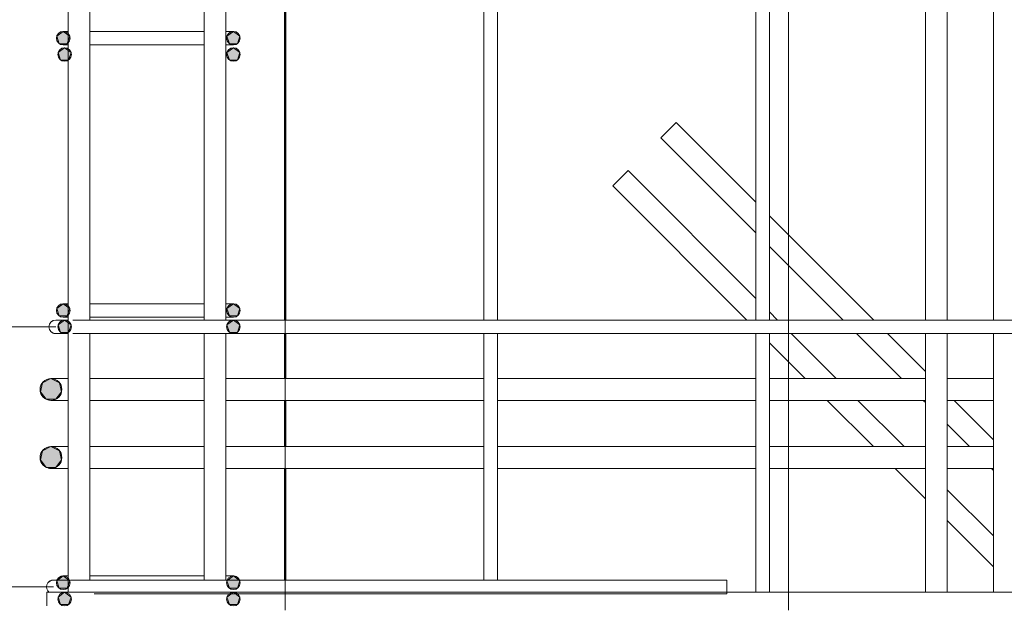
# Model space of a CAD drawing. Header units: millimetres. Extents: x -17527 to 38410, y 38566 to 45996.
# Tile 15 of 95: x -6155 to -5432, y 42148 to 42579. Entities that reach past the tile are written whole.
import ezdxf

# ---------------------------------------------------------------- set-up
doc = ezdxf.new("R2010")
doc.units = ezdxf.units.MM
doc.linetypes.add('ADSK_Линия сетки', pattern=[750, 600, -75, 0, -75])
for name, color, linetype, lineweight in [('A-____-____-DIMS', 211, 'Continuous', 9), ('A-____-____-DIMS-30', 211, 'Continuous', 9), ('A-WALL-____-MCUT', 113, 'Continuous', 50), ('S-GRID-____-OTLN', 1, 'Continuous', 9), ('S-RBAR-____-MCUT', 171, 'Continuous', 20), ('S-RBAR-____-OTLN', 171, 'Continuous', 100)]:
    doc.layers.add(name, color=color, linetype=linetype, lineweight=lineweight)
doc.styles.add('GOST Common_I_1', font='GOST Common Italic.ttf', dxfattribs={"width": 0.8, "height": 75})
doc.dimstyles.new('ADSK_Для_арматуры_Основной_2_5_мм_шаг_кол-во_Стрелки_точный', dxfattribs={"dimscale": 304.8, "dimtxt": 0.247469, "dimasz": 0.295276, "dimexe": 0.147638, "dimexo": 0.000484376, "dimgap": 0.03937, "dimtad": 1, "dimdec": 0, "dimlfac": 304.8, "dimdsep": 46, "dimtxsty": 'GOST Common_I_1', "dimsah": 1, "dimcen": 0.09, "dimdle": 0.147638, "dimazin": 0, "dimtfac": 1, "dimtdec": 4, "dimtix": 1, "dimtmove": 0, "dimatfit": 3, "dimfxl": 1, "dimtvp": 1, "dimtfill": 1, "dimtolj": 1, "dimtzin": 0, "dimarcsym": 2})
doc.dimstyles.new('ADSK_Округление_5мм__Узкий_', dxfattribs={"dimscale": 304.8, "dimtxt": 0.247469, "dimasz": 0.177165, "dimexe": 0.147638, "dimexo": 0.000322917, "dimgap": 0.03937, "dimtad": 1, "dimdec": 0, "dimlfac": 304.8, "dimrnd": 5, "dimdsep": 46, "dimtxsty": 'GOST Common_I_1', "dimblk1": 'OBLIQUE', "dimblk2": 'OBLIQUE', "dimsah": 1, "dimcen": 0.09, "dimdle": 0.147638, "dimazin": 0, "dimtfac": 1, "dimtdec": 4, "dimtix": 1, "dimtmove": 0, "dimatfit": 3, "dimfxl": 1, "dimtvp": 1, "dimtfill": 1, "dimtolj": 1, "dimtzin": 0, "dimlwd": 20, "dimlwe": 20, "dimarcsym": 2})

# ---------------------------------------------------------------- blocks, each defined once
blk = doc.blocks.new('DIMBLOCK54-КЖ1_Р_ВЭ14_Армирование_2')
at = {"layer": 'A-____-____-DIMS-30', "lineweight": 40}
for p, q in [((-6380.27, 42953), (-6407.27, 42980)), ((-6380.27, 42953), (-6353.27, 42926)), ((-6380.27, 42353), (-6407.27, 42380)), ((-6380.27, 42353), (-6353.27, 42326))]:
    blk.add_line(p, q, dxfattribs=at)
at = {"layer": 'A-____-____-DIMS-30', "lineweight": 20}
for p, q in [((-6380.27, 42953), (-6425.27, 42953)), ((-6380.27, 42953), (-6380.27, 42353)), ((-6380.27, 42953), (-6128.76, 42953)), ((-6380.27, 42353), (-6425.27, 42353)), ((-6380.27, 42353), (-6128.76, 42353))]:
    blk.add_line(p, q, dxfattribs=at)
at = {"layer": 'A-____-____-DIMS-30', "color": 0, "lineweight": 20, "insert": (-6490.28, 42589.72), "char_height": 75, "width": 151.88, "attachment_point": 1, "rotation": 90, "line_spacing_factor": 1.022761, "style": 'GOST Common_I_1', "bg_fill": 3, "box_fill_scale": 1.25, "bg_fill_color": 256, "bg_fill_true_color": 13158600, "bg_fill_transparency": 0}
blk.add_mtext('600', dxfattribs=at)
blk = doc.blocks.new('_Oblique')
at = {"color": 0, "linetype": 'ByBlock', "lineweight": -2}
blk.add_line((-0.5, -0.5), (0.5, 0.5), dxfattribs=at)
blk = doc.blocks.new('DIMBLOCK55-КЖ1_Р_ВЭ14_Армирование_2')
at = {"layer": 'A-____-____-DIMS-30', "lineweight": 40}
for p, q in [((-6380.27, 42353), (-6407.27, 42380)), ((-6380.27, 42353), (-6353.27, 42326)), ((-6380.27, 42162), (-6407.27, 42189)), ((-6380.27, 42162), (-6353.27, 42135))]:
    blk.add_line(p, q, dxfattribs=at)
at = {"layer": 'A-____-____-DIMS-30', "lineweight": 20}
for p, q in [((-6380.27, 42353), (-6425.27, 42353)), ((-6380.27, 42353), (-6380.27, 42162)), ((-6380.27, 42353), (-6128.76, 42353)), ((-6380.27, 42162), (-6425.27, 42162)), ((-6380.27, 42162), (-6130.54, 42162))]:
    blk.add_line(p, q, dxfattribs=at)
at = {"layer": 'A-____-____-DIMS-30', "color": 0, "lineweight": 20, "insert": (-6490.28, 42199.97), "char_height": 75, "width": 138.0727, "attachment_point": 1, "rotation": 90, "line_spacing_factor": 1.022761, "style": 'GOST Common_I_1', "bg_fill": 3, "box_fill_scale": 1.25, "bg_fill_color": 256, "bg_fill_true_color": 13158600, "bg_fill_transparency": 0}
blk.add_mtext('190', dxfattribs=at)
blk = doc.blocks.new('DIMBLOCK56-КЖ1_Р_ВЭ14_Армирование_2')
at = {"layer": 'A-____-____-DIMS-30', "lineweight": 40}
for p, q in [((-6380.27, 42162), (-6407.27, 42189)), ((-6380.27, 42162), (-6353.27, 42135)), ((-6380.27, 41562), (-6407.27, 41589)), ((-6380.27, 41562), (-6353.27, 41535))]:
    blk.add_line(p, q, dxfattribs=at)
at = {"layer": 'A-____-____-DIMS-30', "lineweight": 20}
for p, q in [((-6380.27, 42162), (-6425.27, 42162)), ((-6380.27, 42162), (-6380.27, 41562)), ((-6380.27, 42162), (-6130.54, 42162)), ((-6380.27, 41562), (-6425.27, 41562)), ((-6380.27, 41562), (-6130.54, 41562))]:
    blk.add_line(p, q, dxfattribs=at)
at = {"layer": 'A-____-____-DIMS-30', "color": 0, "lineweight": 20, "insert": (-6490.28, 41798.72), "char_height": 75, "width": 151.88, "attachment_point": 1, "rotation": 90, "line_spacing_factor": 1.022761, "style": 'GOST Common_I_1', "bg_fill": 3, "box_fill_scale": 1.25, "bg_fill_color": 256, "bg_fill_true_color": 13158600, "bg_fill_transparency": 0}
blk.add_mtext('600', dxfattribs=at)
blk = doc.blocks.new('DIMBLOCK146-КЖ1_Р_ВЭ14_Армирование_2')
at = {"layer": 'A-____-____-DIMS-30', "lineweight": 40}
for points in [[(-6380.27, 42162), (-6392.12, 42072), (-6368.42, 42072)], [(-6380.27, 41562), (-6368.42, 41652), (-6392.12, 41652)]]:
    blk.add_hatch(color=256, dxfattribs=at).paths.add_polyline_path(points)
at = {"layer": 'A-____-____-DIMS-30'}
for p, q in [((-6380.27, 42207), (-6380.27, 41517)), ((-6380.27, 42162), (-6425.27, 42162)), ((-6380.27, 42162), (-6175.54, 42162)), ((-6380.27, 41562), (-6425.27, 41562)), ((-6380.27, 41562), (-6175.54, 41562))]:
    blk.add_line(p, q, dxfattribs=at)
at = {"layer": 'A-____-____-DIMS-30', "lineweight": 40}
for p, q in [((-6380.27, 42162), (-6392.12, 42072)), ((-6368.42, 42072), (-6380.27, 42162)), ((-6392.12, 42072), (-6368.42, 42072)), ((-6368.42, 41652), (-6392.12, 41652)), ((-6392.12, 41652), (-6380.27, 41562)), ((-6380.27, 41562), (-6368.42, 41652))]:
    blk.add_line(p, q, dxfattribs=at)
at = {"layer": 'A-____-____-DIMS-30', "color": 0, "insert": (-6490.28, 41672.15), "char_height": 75, "width": 455.64, "attachment_point": 1, "rotation": 90, "line_spacing_factor": 1.022761, "style": 'GOST Common_I_1', "bg_fill": 3, "box_fill_scale": 1.25, "bg_fill_color": 256, "bg_fill_true_color": 13158600, "bg_fill_transparency": 0}
blk.add_mtext('200x3=600', dxfattribs=at)
blk = doc.blocks.new('_None')
blk = doc.blocks.new('DIMBLOCK147-КЖ1_Р_ВЭ14_Армирование_2')
at = {"layer": 'A-____-____-DIMS-30', "lineweight": 40}
for points in [[(-6380.27, 42953), (-6392.12, 42863), (-6368.42, 42863)], [(-6380.27, 42353), (-6368.42, 42443), (-6392.12, 42443)]]:
    blk.add_hatch(color=256, dxfattribs=at).paths.add_polyline_path(points)
at = {"layer": 'A-____-____-DIMS-30'}
for p, q in [((-6380.27, 42998), (-6380.27, 42308)), ((-6380.27, 42953), (-6425.27, 42953)), ((-6380.27, 42953), (-6178.76, 42953)), ((-6380.27, 42353), (-6425.27, 42353)), ((-6380.27, 42353), (-6178.76, 42353))]:
    blk.add_line(p, q, dxfattribs=at)
at = {"layer": 'A-____-____-DIMS-30', "lineweight": 40}
for p, q in [((-6380.27, 42953), (-6392.12, 42863)), ((-6368.42, 42863), (-6380.27, 42953)), ((-6392.12, 42863), (-6368.42, 42863)), ((-6368.42, 42443), (-6392.12, 42443)), ((-6392.12, 42443), (-6380.27, 42353)), ((-6380.27, 42353), (-6368.42, 42443))]:
    blk.add_line(p, q, dxfattribs=at)
at = {"layer": 'A-____-____-DIMS-30', "color": 0, "insert": (-6490.28, 42463.15), "char_height": 75, "width": 455.64, "attachment_point": 1, "rotation": 90, "line_spacing_factor": 1.022761, "style": 'GOST Common_I_1', "bg_fill": 3, "box_fill_scale": 1.25, "bg_fill_color": 256, "bg_fill_true_color": 13158600, "bg_fill_transparency": 0}
blk.add_mtext('200x3=600', dxfattribs=at)

msp = doc.modelspace()

# ---------------------------------------------------------------- hatches: boundary and pattern name
at = {"layer": 'S-RBAR-____-MCUT'}
h = msp.add_hatch(color=256, dxfattribs=at)
edge = h.paths.add_edge_path()
edge.add_arc((-6123.2613, 42565.0006), 5, 0, 360)
for points in [[(-6126.2002, 42560.9555), (-6120.3224, 42560.9555), (-6118.506, 42566.5457), (-6123.2613, 42570.0006), (-6128.0166, 42566.5457)], [(-6001.2002, 42560.9555), (-5995.3224, 42560.9555), (-5993.506, 42566.5457), (-5998.2613, 42570.0006), (-6003.0166, 42566.5457)], [(-6125.2002, 42548.9555), (-6119.3224, 42548.9555), (-6117.506, 42554.5457), (-6122.2613, 42558.0006), (-6127.0166, 42554.5457)], [(-6001.2002, 42548.9555), (-5995.3224, 42548.9555), (-5993.506, 42554.5457), (-5998.2613, 42558.0006), (-6003.0166, 42554.5457)], [(-6123.9195, 42360.9555), (-6120.3224, 42360.9555), (-6118.506, 42366.5457), (-6123.2613, 42370.0006), (-6128.0166, 42366.5457), (-6126.2002, 42360.9555)], [(-6001.2002, 42360.9555), (-5995.3224, 42360.9555), (-5993.506, 42366.5457), (-5998.2613, 42370.0006), (-6003.0166, 42366.5457)], [(-6125.2002, 42348.9555), (-6119.3224, 42348.9555), (-6117.506, 42354.5457), (-6122.2613, 42358.0006), (-6127.0166, 42354.5457)], [(-6001.2002, 42348.9555), (-5995.3224, 42348.9555), (-5993.506, 42354.5457), (-5998.2613, 42358.0006), (-6003.0166, 42354.5457)], [(-6135.732, 42299.7929), (-6128.7899, 42299.7929), (-6124.4615, 42305.2204), (-6126.0063, 42311.9885), (-6132.261, 42315.0006), (-6138.5156, 42311.9885), (-6140.0604, 42305.2204)], [(-6135.732, 42299.7929), (-6128.7899, 42299.7929), (-6124.4615, 42305.2204), (-6126.0063, 42311.9885), (-6132.261, 42315.0006), (-6138.5156, 42311.9885), (-6140.0604, 42305.2204)], [(-6128.7899, 42249.7929), (-6124.4615, 42255.2204), (-6126.0063, 42261.9885), (-6132.261, 42265.0006), (-6138.5156, 42261.9885), (-6140.0604, 42255.2204), (-6135.732, 42249.7929)], [(-6128.7899, 42249.7929), (-6124.4615, 42255.2204), (-6126.0063, 42261.9885), (-6132.261, 42265.0006), (-6138.5156, 42261.9885), (-6140.0604, 42255.2204), (-6135.732, 42249.7929)], [(-6123.9195, 42160.9555), (-6120.3224, 42160.9555), (-6118.506, 42166.5457), (-6123.2613, 42170.0006), (-6128.0166, 42166.5457), (-6126.2002, 42160.9555)], [(-6001.2002, 42160.9555), (-5995.3224, 42160.9555), (-5993.506, 42166.5457), (-5998.2613, 42170.0006), (-6003.0166, 42166.5457)], [(-6123.9195, 42148.9555), (-6119.3224, 42148.9555), (-6117.506, 42154.5457), (-6122.2613, 42158.0006), (-6127.0166, 42154.5457), (-6125.2002, 42148.9555)], [(-6001.2002, 42148.9555), (-5995.3224, 42148.9555), (-5993.506, 42154.5457), (-5998.2613, 42158.0006), (-6003.0166, 42154.5457)]]:
    msp.add_hatch(color=256, dxfattribs=at).paths.add_polyline_path(points)
h = msp.add_hatch(color=256, dxfattribs=at)
edge = h.paths.add_edge_path()
edge.add_arc((-5998.2613, 42565.0006), 5, 0, 360)
h = msp.add_hatch(color=256, dxfattribs=at)
edge = h.paths.add_edge_path()
edge.add_arc((-6122.2613, 42553.0006), 5, 0, 360)
h = msp.add_hatch(color=256, dxfattribs=at)
edge = h.paths.add_edge_path()
edge.add_arc((-5998.2613, 42553.0006), 5, 0, 360)
h = msp.add_hatch(color=256, dxfattribs=at)
edge = h.paths.add_edge_path()
edge.add_arc((-6123.2613, 42365.0006), 5, 0, 360)
h = msp.add_hatch(color=256, dxfattribs=at)
edge = h.paths.add_edge_path()
edge.add_arc((-5998.2613, 42365.0006), 5, 0, 360)
h = msp.add_hatch(color=256, dxfattribs=at)
edge = h.paths.add_edge_path()
edge.add_arc((-6122.2613, 42353.0006), 5, 0, 360)
h = msp.add_hatch(color=256, dxfattribs=at)
edge = h.paths.add_edge_path()
edge.add_arc((-5998.2613, 42353.0006), 5, 0, 360)
h = msp.add_hatch(color=256, dxfattribs=at)
edge = h.paths.add_edge_path()
edge.add_arc((-6132.261, 42307.0006), 8, 0, 360)
h = msp.add_hatch(color=256, dxfattribs=at)
edge = h.paths.add_edge_path()
edge.add_arc((-6132.261, 42307.0006), 8, 0, 360)
h = msp.add_hatch(color=256, dxfattribs=at)
edge = h.paths.add_edge_path()
edge.add_arc((-6132.261, 42257.0006), 8, 0, 360)
h = msp.add_hatch(color=256, dxfattribs=at)
edge = h.paths.add_edge_path()
edge.add_arc((-6132.261, 42257.0006), 8, 0, 360)
h = msp.add_hatch(color=256, dxfattribs=at)
edge = h.paths.add_edge_path()
edge.add_arc((-6123.2613, 42165.0006), 5, 0, 360)
h = msp.add_hatch(color=256, dxfattribs=at)
edge = h.paths.add_edge_path()
edge.add_arc((-5998.2613, 42165.0006), 5, 0, 360)
h = msp.add_hatch(color=256, dxfattribs=at)
edge = h.paths.add_edge_path()
edge.add_arc((-6122.2613, 42153.0006), 5, 0, 360)
h = msp.add_hatch(color=256, dxfattribs=at)
edge = h.paths.add_edge_path()
edge.add_arc((-5998.2613, 42153.0006), 5, 0, 360)

# ---------------------------------------------------------------- linework, layer by layer
at = {"layer": 'A-WALL-____-MCUT'}
for p, q in [((-5960.2613, 42358.0006), (-5960.2613, 42936.0006)), ((-5960.2613, 42315.0006), (-5960.2613, 42348.0006)), ((-5960.2613, 42265.0006), (-5960.2613, 42299.0006)), ((-5960.2613, 42167.0006), (-5960.2613, 42249.0006))]:
    msp.add_line(p, q, dxfattribs=at)
at = {"layer": 'S-GRID-____-OTLN', "linetype": 'ADSK_Линия сетки'}
for p, q in [((-5960.2613, 39144.5266), (-5960.2613, 44950.9618)), ((-5590.2613, 39144.5266), (-5590.2613, 44950.9618))]:
    msp.add_line(p, q, dxfattribs=at)
at = {"layer": 'S-RBAR-____-MCUT'}
for p, q in [((-6123.2613, 42570.0006), (-6128.0166, 42566.5457)), ((-6128.0166, 42566.5457), (-6126.2002, 42560.9555)), ((-6118.506, 42566.5457), (-6123.2613, 42570.0006)), ((-6120.3224, 42560.9555), (-6118.506, 42566.5457)), ((-5998.2613, 42570.0006), (-6003.0166, 42566.5457)), ((-6003.0166, 42566.5457), (-6001.2002, 42560.9555)), ((-5993.506, 42566.5457), (-5998.2613, 42570.0006)), ((-5995.3224, 42560.9555), (-5993.506, 42566.5457)), ((-6122.2613, 42558.0006), (-6127.0166, 42554.5457)), ((-6126.2002, 42560.9555), (-6120.3224, 42560.9555)), ((-6117.506, 42554.5457), (-6122.2613, 42558.0006)), ((-5998.2613, 42558.0006), (-6003.0166, 42554.5457)), ((-6001.2002, 42560.9555), (-5995.3224, 42560.9555)), ((-5993.506, 42554.5457), (-5998.2613, 42558.0006)), ((-6127.0166, 42554.5457), (-6125.2002, 42548.9555)), ((-6119.3224, 42548.9555), (-6117.506, 42554.5457)), ((-6003.0166, 42554.5457), (-6001.2002, 42548.9555)), ((-5995.3224, 42548.9555), (-5993.506, 42554.5457)), ((-6125.2002, 42548.9555), (-6119.3224, 42548.9555)), ((-6001.2002, 42548.9555), (-5995.3224, 42548.9555)), ((-6123.2613, 42370.0006), (-6128.0166, 42366.5457)), ((-6118.506, 42366.5457), (-6123.2613, 42370.0006)), ((-5998.2613, 42370.0006), (-6003.0166, 42366.5457)), ((-5993.506, 42366.5457), (-5998.2613, 42370.0006)), ((-6128.0166, 42366.5457), (-6126.2002, 42360.9555)), ((-6120.3224, 42360.9555), (-6118.506, 42366.5457)), ((-6003.0166, 42366.5457), (-6001.2002, 42360.9555)), ((-5995.3224, 42360.9555), (-5993.506, 42366.5457)), ((-6122.2613, 42358.0006), (-6127.0166, 42354.5457)), ((-6127.0166, 42354.5457), (-6125.2002, 42348.9555)), ((-6126.2002, 42360.9555), (-6123.9195, 42360.9555)), ((-6123.9195, 42360.9555), (-6120.3224, 42360.9555)), ((-6117.506, 42354.5457), (-6122.2613, 42358.0006)), ((-6119.3224, 42348.9555), (-6117.506, 42354.5457)), ((-5998.2613, 42358.0006), (-6003.0166, 42354.5457)), ((-6003.0166, 42354.5457), (-6001.2002, 42348.9555)), ((-6001.2002, 42360.9555), (-5995.3224, 42360.9555)), ((-5993.506, 42354.5457), (-5998.2613, 42358.0006)), ((-5995.3224, 42348.9555), (-5993.506, 42354.5457)), ((-6125.2002, 42348.9555), (-6119.3224, 42348.9555)), ((-6001.2002, 42348.9555), (-5995.3224, 42348.9555)), ((-6138.5156, 42311.9885), (-6140.0604, 42305.2204)), ((-6138.5156, 42311.9885), (-6140.0604, 42305.2204)), ((-6132.261, 42315.0006), (-6138.5156, 42311.9885)), ((-6132.261, 42315.0006), (-6138.5156, 42311.9885)), ((-6126.0063, 42311.9885), (-6132.261, 42315.0006)), ((-6126.0063, 42311.9885), (-6132.261, 42315.0006)), ((-6124.4615, 42305.2204), (-6126.0063, 42311.9885)), ((-6124.4615, 42305.2204), (-6126.0063, 42311.9885)), ((-6140.0604, 42305.2204), (-6135.732, 42299.7929)), ((-6140.0604, 42305.2204), (-6135.732, 42299.7929)), ((-6128.7899, 42299.7929), (-6124.4615, 42305.2204)), ((-6128.7899, 42299.7929), (-6124.4615, 42305.2204)), ((-6135.732, 42299.7929), (-6128.7899, 42299.7929)), ((-6135.732, 42299.7929), (-6128.7899, 42299.7929)), ((-6138.5156, 42261.9885), (-6140.0604, 42255.2204)), ((-6138.5156, 42261.9885), (-6140.0604, 42255.2204)), ((-6132.261, 42265.0006), (-6138.5156, 42261.9885)), ((-6132.261, 42265.0006), (-6138.5156, 42261.9885)), ((-6126.0063, 42261.9885), (-6132.261, 42265.0006)), ((-6126.0063, 42261.9885), (-6132.261, 42265.0006)), ((-6124.4615, 42255.2204), (-6126.0063, 42261.9885)), ((-6124.4615, 42255.2204), (-6126.0063, 42261.9885)), ((-6140.0604, 42255.2204), (-6135.732, 42249.7929)), ((-6140.0604, 42255.2204), (-6135.732, 42249.7929)), ((-6128.7899, 42249.7929), (-6124.4615, 42255.2204)), ((-6128.7899, 42249.7929), (-6124.4615, 42255.2204)), ((-6135.732, 42249.7929), (-6128.7899, 42249.7929)), ((-6135.732, 42249.7929), (-6128.7899, 42249.7929)), ((-6123.2613, 42170.0006), (-6128.0166, 42166.5457)), ((-6128.0166, 42166.5457), (-6126.2002, 42160.9555)), ((-6118.506, 42166.5457), (-6123.2613, 42170.0006)), ((-6120.3224, 42160.9555), (-6118.506, 42166.5457)), ((-5998.2613, 42170.0006), (-6003.0166, 42166.5457)), ((-6003.0166, 42166.5457), (-6001.2002, 42160.9555)), ((-5993.506, 42166.5457), (-5998.2613, 42170.0006)), ((-5995.3224, 42160.9555), (-5993.506, 42166.5457)), ((-6126.2002, 42160.9555), (-6123.9195, 42160.9555)), ((-6123.9195, 42160.9555), (-6120.3224, 42160.9555)), ((-6001.2002, 42160.9555), (-5995.3224, 42160.9555)), ((-6122.2613, 42158.0006), (-6127.0166, 42154.5457)), ((-6127.0166, 42154.5457), (-6125.2002, 42148.9555)), ((-6117.506, 42154.5457), (-6122.2613, 42158.0006)), ((-6119.3224, 42148.9555), (-6117.506, 42154.5457)), ((-5998.2613, 42158.0006), (-6003.0166, 42154.5457)), ((-6003.0166, 42154.5457), (-6001.2002, 42148.9555)), ((-5993.506, 42154.5457), (-5998.2613, 42158.0006)), ((-5995.3224, 42148.9555), (-5993.506, 42154.5457)), ((-6125.2002, 42148.9555), (-6123.9195, 42148.9555)), ((-6123.9195, 42148.9555), (-6119.3224, 42148.9555)), ((-6001.2002, 42148.9555), (-5995.3224, 42148.9555))]:
    msp.add_line(p, q, dxfattribs=at)
for centre, radius in [((-6123.2613, 42565.0006), 5), ((-5998.2613, 42565.0006), 5), ((-6122.2613, 42553.0006), 5), ((-5998.2613, 42553.0006), 5), ((-6123.2613, 42365.0006), 5), ((-5998.2613, 42365.0006), 5), ((-6122.2613, 42353.0006), 5), ((-5998.2613, 42353.0006), 5), ((-6132.261, 42307.0006), 8), ((-6132.261, 42307.0006), 8), ((-6132.261, 42257.0006), 8), ((-6132.261, 42257.0006), 8), ((-6123.2613, 42165.0006), 5), ((-5998.2613, 42165.0006), 5), ((-6122.2613, 42153.0006), 5), ((-5998.2613, 42153.0006), 5)]:
    msp.add_circle(centre, radius, dxfattribs=at)
at = {"layer": 'S-RBAR-____-OTLN', "lineweight": 20}
for p, q in [((-6119.7613, 42158.0006), (-6119.7613, 42998.0006)), ((-6103.7613, 42358.0006), (-6103.7613, 42948.0006)), ((-6019.7613, 42358.0006), (-6019.7613, 42948.0006)), ((-6003.7613, 42358.0006), (-6003.7613, 42948.0006)), ((-5814.261, 42358.0006), (-5814.261, 42948.0006)), ((-5804.261, 42358.0006), (-5804.261, 42948.0006)), ((-5614.261, 42358.0006), (-5614.261, 42948.0006)), ((-5604.261, 42358.0006), (-5604.261, 42948.0006)), ((-5489.761, 42358.0006), (-5489.761, 42948.0006)), ((-5473.761, 42358.0006), (-5473.761, 42948.0006)), ((-5439.761, 42358.0006), (-5439.761, 42948.0006)), ((-6119.8954, 42570.0006), (-6123.2613, 42570.0006)), ((-6093.2613, 42570.0006), (-6103.8513, 42570.0006)), ((-6028.2613, 42570.0006), (-6093.2613, 42570.0006)), ((-6019.7285, 42570.0006), (-6028.2613, 42570.0006)), ((-5998.2613, 42570.0006), (-6003.5847, 42570.0006)), ((-6119.8954, 42560.0006), (-6123.2613, 42560.0006)), ((-6093.2613, 42560.0006), (-6103.8513, 42560.0006)), ((-6028.2613, 42560.0006), (-6093.2613, 42560.0006)), ((-6019.7285, 42560.0006), (-6028.2613, 42560.0006)), ((-5998.2613, 42560.0006), (-6003.5847, 42560.0006)), ((-5672.8022, 42503.1448), (-5684.1159, 42491.8311)), ((-5614.261, 42444.6036), (-5672.8022, 42503.1448)), ((-5614.261, 42421.9762), (-5684.1159, 42491.8311)), ((-5708.1575, 42467.7895), (-5719.4712, 42456.4758)), ((-5614.261, 42373.893), (-5708.1575, 42467.7895)), ((-5620.996, 42358.0006), (-5719.4712, 42456.4758)), ((-5527.6579, 42358.0006), (-5604.261, 42434.6036)), ((-5550.2853, 42358.0006), (-5604.261, 42411.9762)), ((-6119.8954, 42370.0006), (-6123.2613, 42370.0006)), ((-6093.2613, 42370.0006), (-6103.8513, 42370.0006)), ((-6028.2613, 42370.0006), (-6093.2613, 42370.0006)), ((-6019.7285, 42370.0006), (-6028.2613, 42370.0006)), ((-5998.2613, 42370.0006), (-6003.5847, 42370.0006)), ((-5598.3686, 42358.0006), (-5604.261, 42363.893)), ((-6119.9742, 42358.0006), (-6128.761, 42358.0006)), ((-6119.8954, 42360.0006), (-6123.2613, 42360.0006)), ((-6098.761, 42358.0006), (-6116.1265, 42358.0006)), ((-6093.2613, 42360.0006), (-6103.8513, 42360.0006)), ((-6098.761, 42358.0006), (-5411.2606, 42358.0006)), ((-6028.2613, 42360.0006), (-6093.2613, 42360.0006)), ((-6019.7285, 42360.0006), (-6028.2613, 42360.0006)), ((-5998.2613, 42360.0006), (-6003.5847, 42360.0006)), ((-6119.9742, 42348.0006), (-6128.761, 42348.0006)), ((-6098.761, 42348.0006), (-6116.1265, 42348.0006)), ((-6103.7613, 42167.0006), (-6103.7613, 42348.0006)), ((-6098.761, 42348.0006), (-5411.2606, 42348.0006)), ((-6019.7613, 42167.0006), (-6019.7613, 42348.0006)), ((-6003.7613, 42167.0006), (-6003.7613, 42348.0006)), ((-5814.261, 42167.0006), (-5814.261, 42348.0006)), ((-5804.261, 42167.0006), (-5804.261, 42348.0006)), ((-5614.261, 42158.0006), (-5614.261, 42348.0006)), ((-5604.261, 42158.0006), (-5604.261, 42348.0006)), ((-5555.3686, 42315.0006), (-5588.3686, 42348.0006)), ((-5507.2853, 42315.0006), (-5540.2853, 42348.0006)), ((-5489.761, 42320.1036), (-5517.6579, 42348.0006)), ((-5489.761, 42158.0006), (-5489.761, 42348.0006)), ((-5473.761, 42158.0006), (-5473.761, 42348.0006)), ((-5439.761, 42158.0006), (-5439.761, 42348.0006)), ((-5577.996, 42315.0006), (-5604.261, 42341.2656)), ((-6120.1395, 42315.0006), (-6132.261, 42315.0006)), ((-6084.261, 42315.0006), (-6103.8875, 42315.0006)), ((-6019.7613, 42315.0006), (-6084.261, 42315.0006)), ((-5814.261, 42315.0006), (-6003.7613, 42315.0006)), ((-5614.261, 42315.0006), (-5804.261, 42315.0006)), ((-5489.761, 42315.0006), (-5604.261, 42315.0006)), ((-5439.761, 42315.0006), (-5473.761, 42315.0006)), ((-6120.1395, 42299.0006), (-6132.261, 42299.0006)), ((-6084.261, 42299.0006), (-6103.8875, 42299.0006)), ((-6019.7613, 42299.0006), (-6084.261, 42299.0006)), ((-5814.261, 42299.0006), (-6003.7613, 42299.0006)), ((-5614.261, 42299.0006), (-5804.261, 42299.0006)), ((-5489.761, 42299.0006), (-5604.261, 42299.0006)), ((-5527.996, 42265.0006), (-5561.996, 42299.0006)), ((-5505.3686, 42265.0006), (-5539.3686, 42299.0006)), ((-5489.761, 42297.4762), (-5491.2853, 42299.0006)), ((-5439.761, 42299.0006), (-5473.761, 42299.0006)), ((-5439.761, 42270.1036), (-5468.6579, 42299.0006)), ((-5457.2853, 42265.0006), (-5473.761, 42281.4762)), ((-6120.1395, 42265.0006), (-6132.261, 42265.0006)), ((-6084.261, 42265.0006), (-6103.8875, 42265.0006)), ((-6019.7613, 42265.0006), (-6084.261, 42265.0006)), ((-5814.261, 42265.0006), (-6003.7613, 42265.0006)), ((-5614.261, 42265.0006), (-5804.261, 42265.0006)), ((-5489.761, 42265.0006), (-5604.261, 42265.0006)), ((-5439.761, 42265.0006), (-5473.761, 42265.0006)), ((-6120.1395, 42249.0006), (-6132.261, 42249.0006)), ((-6084.261, 42249.0006), (-6103.8875, 42249.0006)), ((-6019.7613, 42249.0006), (-6084.261, 42249.0006)), ((-5814.261, 42249.0006), (-6003.7613, 42249.0006)), ((-5614.261, 42249.0006), (-5804.261, 42249.0006)), ((-5489.761, 42249.0006), (-5604.261, 42249.0006)), ((-5489.761, 42226.7656), (-5511.996, 42249.0006)), ((-5439.761, 42249.0006), (-5473.761, 42249.0006)), ((-5439.761, 42247.4762), (-5441.2853, 42249.0006)), ((-5439.761, 42199.393), (-5473.761, 42233.393)), ((-5439.761, 42176.7656), (-5473.761, 42210.7656)), ((-6130.5422, 42167.0006), (-6119.9002, 42167.0006)), ((-6119.8954, 42170.0006), (-6123.2613, 42170.0006)), ((-6117.9077, 42167.0006), (-6100.5422, 42167.0006)), ((-6093.2613, 42170.0006), (-6103.8513, 42170.0006)), ((-5635.5422, 42167.0006), (-6100.5422, 42167.0006)), ((-6028.2613, 42170.0006), (-6093.2613, 42170.0006)), ((-6019.7285, 42170.0006), (-6028.2613, 42170.0006)), ((-5998.2613, 42170.0006), (-6003.5847, 42170.0006)), ((-5635.5422, 42167.0006), (-5635.5422, 42157.0006)), ((-6135.261, 42158.0006), (-875.261, 42158.0006)), ((-6135.261, 42148.0006), (-6135.261, 42158.0006)), ((-5635.5422, 42157.0006), (-6100.5422, 42157.0006))]:
    msp.add_line(p, q, dxfattribs=at)
for centre, radius, start, end in [((-6123.2613, 42565.0006), 5, 90, 270), ((-5998.2613, 42565.0006), 5, 270, 90), ((-6123.2613, 42365.0006), 5, 90, 270), ((-5998.2613, 42365.0006), 5, 270, 90), ((-6128.761, 42353.0006), 5, 90, 270), ((-6128.761, 42353.0006), 5, 120, 150), ((-6128.761, 42353.0006), 5, 120, 150), ((-6128.761, 42353.0006), 5, 210, 240), ((-6128.761, 42353.0006), 5, 210, 240), ((-6128.761, 42353.0006), 5, 255, 270), ((-6128.761, 42353.0006), 5, 255, 270), ((-6132.261, 42307.0006), 8, 90, 270), ((-6132.261, 42307.0006), 8, 255, 270), ((-6132.261, 42257.0006), 8, 90, 270), ((-6132.261, 42257.0006), 8, 255, 270), ((-6130.5422, 42162.0006), 5, 90, 233.7679987), ((-6130.5422, 42162.0006), 5, 120, 150), ((-6130.5422, 42162.0006), 5, 90, 105), ((-6123.2613, 42165.0006), 5, 90, 156.2188492), ((-5998.2613, 42165.0006), 5, 23.7811508, 90), ((-6130.5422, 42162.0006), 5, 210, 233.7679987)]:
    msp.add_arc(centre, radius, start, end, dxfattribs=at)

# ---------------------------------------------------------------- next in the draw order: dimensions: what is measured, and where the dimension line sits
at = {"layer": 'A-____-____-DIMS', "lineweight": 20}
dim = msp.add_linear_dim(base=(-6380.2672, 42353.0006), p1=(-6098.761, 42953.0006), p2=(-6098.761, 42353.0006), angle=90, dimstyle='ADSK_Округление_5мм__Узкий_', override={"dimpost": '<>', "dimfxl": 600}, dxfattribs=at)
dim.commit()
dim.dimension.update_dxf_attribs({"geometry": 'DIMBLOCK54-КЖ1_Р_ВЭ14_Армирование_2', "text_midpoint": (-6429.7672, 42653.0006)})

# ---------------------------------------------------------------- next in the draw order: dimensions: what is measured, and where the dimension line sits
dim = msp.add_linear_dim(base=(-6380.2672, 42162.0006), p1=(-6098.761, 42353.0006), p2=(-6100.5422, 42162.0006), angle=90, dimstyle='ADSK_Округление_5мм__Узкий_', override={"dimpost": '<>', "dimfxl": 191.008305}, dxfattribs=at)
dim.commit()
dim.dimension.update_dxf_attribs({"geometry": 'DIMBLOCK55-КЖ1_Р_ВЭ14_Армирование_2', "text_midpoint": (-6429.7672, 42257.5006)})

# ---------------------------------------------------------------- next in the draw order: dimensions: what is measured, and where the dimension line sits
at = {"layer": 'A-____-____-DIMS'}
dim = msp.add_linear_dim(base=(-6380.2672, 42353.0006), p1=(-6133.761, 42953.0006), p2=(-6133.761, 42353.0006), angle=90, text='200x3=600', dimstyle='ADSK_Для_арматуры_Основной_2_5_мм_шаг_кол-во_Стрелки_точный', override={"dimpost": '<>', "dimblk1": 'None', "dimblk2": 'None', "dimsah": 1, "dimfxl": 600}, dxfattribs=at)
dim.commit()
dim.dimension.update_dxf_attribs({"geometry": 'DIMBLOCK147-КЖ1_Р_ВЭ14_Армирование_2', "text_midpoint": (-6429.7672, 42653.0006)})
at = {"layer": 'A-____-____-DIMS', "lineweight": 20}
dim = msp.add_linear_dim(base=(-6380.2672, 41562.0006), p1=(-6100.5422, 42162.0006), p2=(-6100.5422, 41562.0006), angle=90, dimstyle='ADSK_Округление_5мм__Узкий_', override={"dimpost": '<>', "dimfxl": 600}, dxfattribs=at)
dim.commit()
dim.dimension.update_dxf_attribs({"geometry": 'DIMBLOCK56-КЖ1_Р_ВЭ14_Армирование_2', "text_midpoint": (-6429.7672, 41862.0006)})

# ---------------------------------------------------------------- next in the draw order: dimensions: what is measured, and where the dimension line sits
at = {"layer": 'A-____-____-DIMS'}
dim = msp.add_linear_dim(base=(-6380.2672, 41562.0006), p1=(-6130.5422, 42162.0006), p2=(-6130.5422, 41562.0006), angle=90, text='200x3=600', dimstyle='ADSK_Для_арматуры_Основной_2_5_мм_шаг_кол-во_Стрелки_точный', override={"dimpost": '<>', "dimblk1": 'None', "dimblk2": 'None', "dimsah": 1, "dimfxl": 600}, dxfattribs=at)
dim.commit()
dim.dimension.update_dxf_attribs({"geometry": 'DIMBLOCK146-КЖ1_Р_ВЭ14_Армирование_2', "text_midpoint": (-6429.7672, 41862.0006)})

doc.saveas('drawing.dxf')
